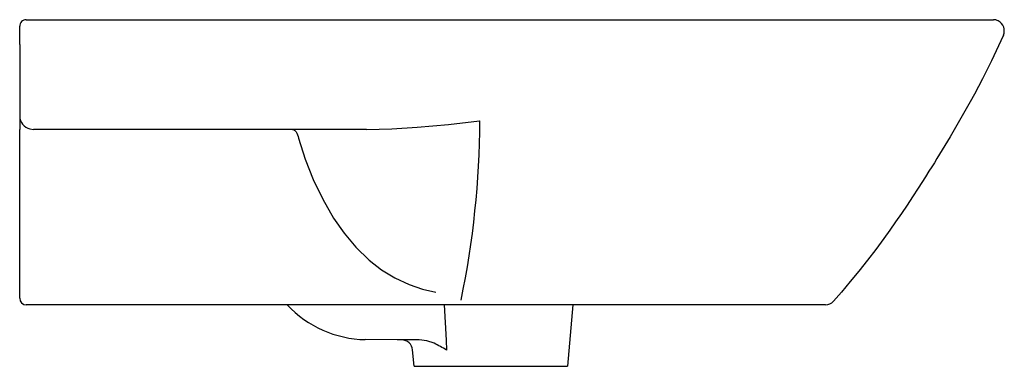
# Model space of a CAD drawing. Header units: millimetres. Extents: x 5197.228 to 5197.677, y 2370.727 to 2370.885.
import ezdxf

# ---------------------------------------------------------------- set-up
doc = ezdxf.new("R2010")
doc.units = ezdxf.units.MM
doc.layers.add('SANINDUSA', color=3, linetype='Continuous')

msp = doc.modelspace()

# ---------------------------------------------------------------- linework, layer by layer
at = {"layer": 'SANINDUSA'}
for p, q in [((5197.230593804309, 2370.884664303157), (5197.264421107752, 2370.884664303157)), ((5197.264421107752, 2370.884664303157), (5197.554593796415, 2370.884664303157)), ((5197.227593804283, 2370.873355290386), (5197.227593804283, 2370.881664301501)), ((5197.227593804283, 2370.873355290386), (5197.227593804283, 2370.840664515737)), ((5197.227593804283, 2370.840664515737), (5197.227593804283, 2370.834664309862)), ((5197.227593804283, 2370.757664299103), (5197.227593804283, 2370.834664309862)), ((5197.232227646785, 2370.834896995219), (5197.23393501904, 2370.834664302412)), ((5197.256454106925, 2370.834664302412), (5197.23393501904, 2370.834664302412)), ((5197.385901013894, 2370.834664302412), (5197.256454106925, 2370.834664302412)), ((5197.39414181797, 2370.754664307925), (5197.230593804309, 2370.754664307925)), ((5197.417593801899, 2370.754664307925), (5197.39414181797, 2370.754664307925)), ((5197.429051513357, 2370.754664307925), (5197.417593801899, 2370.754664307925)), ((5197.512587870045, 2370.754664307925), (5197.429051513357, 2370.754664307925)), ((5197.480043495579, 2370.754664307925), (5197.477593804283, 2370.726664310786)), ((5197.407593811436, 2370.726664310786), (5197.40694325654, 2370.734100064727)), ((5197.407593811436, 2370.726664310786), (5197.477593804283, 2370.726664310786))]:
    msp.add_line(p, q, dxfattribs=at)
for points in [[(5197.554593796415, 2370.884664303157), (5197.671983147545, 2370.884664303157)], [(5197.676554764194, 2370.877641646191), (5197.675371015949, 2370.874991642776), (5197.673267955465, 2370.87041140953), (5197.671099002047, 2370.865852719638), (5197.668861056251, 2370.861314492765), (5197.667053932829, 2370.857762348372), (5197.665204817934, 2370.854221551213), (5197.663315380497, 2370.85069152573), (5197.661387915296, 2370.847171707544), (5197.659605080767, 2370.843980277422), (5197.657795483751, 2370.840796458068), (5197.655961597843, 2370.837619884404), (5197.654105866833, 2370.83445023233), (5197.652230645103, 2370.831287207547), (5197.651049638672, 2370.829313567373), (5197.649862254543, 2370.827342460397), (5197.648668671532, 2370.825374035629), (5197.647469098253, 2370.823408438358), (5197.646263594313, 2370.821445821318), (5197.645052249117, 2370.819486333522), (5197.643835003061, 2370.817530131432), (5197.642611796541, 2370.81557735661), (5197.640971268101, 2370.81297926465), (5197.639319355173, 2370.810387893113), (5197.637655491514, 2370.807803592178), (5197.635135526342, 2370.803941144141), (5197.632584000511, 2370.800096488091), (5197.629997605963, 2370.796270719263), (5197.627372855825, 2370.792464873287), (5197.624706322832, 2370.788679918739), (5197.621994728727, 2370.784916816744), (5197.618304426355, 2370.779934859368), (5197.61452412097, 2370.774995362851), (5197.610651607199, 2370.770100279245), (5197.606687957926, 2370.765251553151), (5197.602637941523, 2370.760451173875), (5197.599094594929, 2370.756365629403)], [(5197.227593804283, 2370.840664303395), (5197.227593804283, 2370.840664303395), (5197.227593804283, 2370.840664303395)], [(5197.385901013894, 2370.834664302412), (5197.397459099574, 2370.834926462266), (5197.409057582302, 2370.835619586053), (5197.423280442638, 2370.836899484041), (5197.437530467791, 2370.838518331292), (5197.437614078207, 2370.838528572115)], [(5197.352036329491, 2370.834664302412), (5197.352495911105, 2370.834592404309), (5197.352944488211, 2370.834378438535), (5197.35337128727, 2370.834027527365), (5197.353766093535, 2370.833548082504), (5197.354119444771, 2370.832951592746), (5197.354422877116, 2370.832252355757), (5197.354669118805, 2370.831467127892), (5197.354852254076, 2370.830614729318)], [(5197.354852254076, 2370.830614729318), (5197.35795074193, 2370.821141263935), (5197.361601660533, 2370.811837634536), (5197.365882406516, 2370.802810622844), (5197.370870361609, 2370.794167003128), (5197.375657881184, 2370.787313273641), (5197.381070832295, 2370.780897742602), (5197.387115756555, 2370.775078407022), (5197.392760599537, 2370.770713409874), (5197.398866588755, 2370.766948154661), (5197.405347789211, 2370.763891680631), (5197.41137577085, 2370.761831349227), (5197.417593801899, 2370.760408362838)], [(5197.421345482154, 2370.754664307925), (5197.422184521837, 2370.738634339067), (5197.422422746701, 2370.734082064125)], [(5197.595337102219, 2370.754664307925), (5197.512587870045, 2370.754664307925)], [(5197.409939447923, 2370.738664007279), (5197.399939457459, 2370.738666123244), (5197.385323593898, 2370.738828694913)], [(5197.416762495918, 2370.737133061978), (5197.413455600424, 2370.738259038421), (5197.409939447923, 2370.738664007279)]]:
    msp.add_lwpolyline(points, dxfattribs=at)
for centre, radius, start, end in [((5197.230543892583, 2370.88171421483), 0.002950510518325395, 89.03072109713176, 180.9693100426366), ((5197.6721927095, 2370.880560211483), 0.004109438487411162, 60.20689950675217, 92.92308205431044), ((5197.67200864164, 2370.879667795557), 0.004977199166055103, 335.9780711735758, 63.47954204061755), ((5197.233694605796, 2370.840820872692), 0.006102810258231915, 181.4701004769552, 256.0913645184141), ((5197.027597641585, 2370.840189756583), 0.4100198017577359, 348.2709511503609, 359.7678670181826), ((5197.230593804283, 2370.757664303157), 0.003, 180, 270), ((5197.386260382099, 2370.788819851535), 0.04999993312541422, 223.0872901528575, 268.9264555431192), ((5197.595337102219, 2370.759664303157), 0.005000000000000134, 270, 318.7203534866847), ((5197.401962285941, 2370.733664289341), 0.005000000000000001, 4.975354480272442, 89.98695957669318), ((5197.374877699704, 2370.652651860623), 0.09429427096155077, 59.72041934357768, 63.62832123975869)]:
    msp.add_arc(centre, radius, start, end, dxfattribs=at)

doc.saveas('drawing.dxf')
